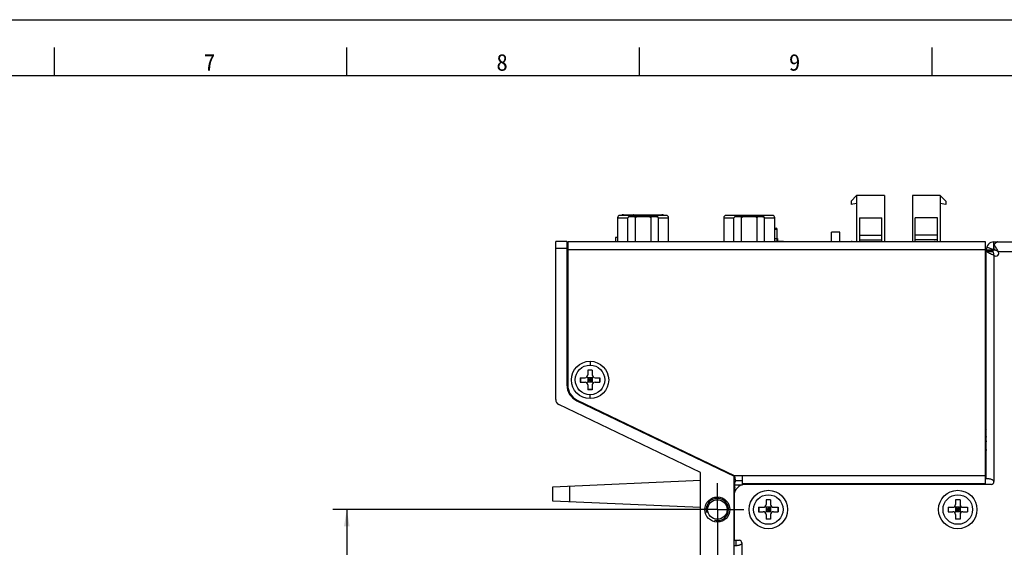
# Model space of a CAD drawing. Header units: millimetres. Extents: x 0 to 1189, y 0 to 841.
# Tile 21 of 33: x 309 to 486, y 746 to 841. Entities that reach past the tile are written whole.
import ezdxf
from ezdxf.enums import TextEntityAlignment as Align

# ---------------------------------------------------------------- set-up
doc = ezdxf.new("R2010")
doc.units = ezdxf.units.MM
doc.header["$LTSCALE"] = 65.395
doc.linetypes.add('CENTER', pattern=[0.6, 0.375, -0.075, 0.075, -0.075])
doc.layers.get('0').update_dxf_attribs({"linetype": 'CONTINUOUS'})
for name, color, linetype in [('00_COMPONENTS', 7, 'CONTINUOUS'), ('20_ALL_FEATURES', 7, 'CONTINUOUS'), ('51__DRAFT_DIMS', 7, 'CONTINUOUS')]:
    doc.layers.add(name, color=color, linetype=linetype)
doc.styles.get("Standard").update_dxf_attribs({"font": 'simfang.ttf'})
doc.styles.add('TEXTSTYLE_2', font='simfang.ttf')
doc.dimstyles.new('DIMSTYLE_1', dxfattribs={"dimtxt": 8, "dimasz": 3, "dimexe": 2.5, "dimexo": 0.5, "dimgap": 2, "dimtad": 1, "dimdsep": 46, "dimtxsty": 'STANDARD', "dimblk": '_FILLED', "dimblk1": '_FILLED', "dimblk2": '_FILLED', "dimcen": 0.09, "dimclrt": 3, "dimazin": 2, "dimtp": 0.5, "dimtm": 0.5, "dimtfac": 1, "dimtofl": 0, "dimtmove": 0, "dimatfit": 3, "dimldrblk": '_FILLED', "dimfxl": 1, "dimtolj": 1, "dimarcsym": 0})

# ---------------------------------------------------------------- blocks, each defined once
blk = doc.blocks.new('_FILLED')
at = {"color": 0, "linetype": 'ByBlock'}
blk.add_solid([(0, 0), (-1, 0.167), (-1, -0.167)], dxfattribs=at)
blk = doc.blocks.new('*D5')
at = {"layer": '51__DRAFT_DIMS', "color": 4}
for p, q in [((433.97, 753.14), (365.47, 753.14)), ((367.97, 753.14), (367.97, 670.64)), ((367.97, 588.14), (367.97, 670.64)), ((430.22, 588.14), (365.47, 588.14))]:
    blk.add_line(p, q, dxfattribs=at)
at = {"layer": '51__DRAFT_DIMS', "color": 4, "xscale": 3, "yscale": 3, "zscale": 3}
for p, rotation in [((367.97, 753.14), 90), ((367.97, 588.14), 270)]:
    blk.add_blockref('_FILLED', p, dxfattribs=dict(at, rotation=rotation))
at = {"layer": '51__DRAFT_DIMS', "color": 3}
blk.add_text('165', height=8, rotation=90, dxfattribs=at).set_placement((365.97, 670.64), align=Align.CENTER)

msp = doc.modelspace()

# ---------------------------------------------------------------- linework, layer by layer
at = {"color": 7}
for p, q in [((0, 841), (1189, 841)), ((315.5, 831), (315.5, 836)), ((368, 831), (368, 836)), ((420.5, 831), (420.5, 836)), ((473, 831), (473, 836)), ((25, 831), (1179, 831)), ((458.473, 808.442), (459.473, 809.442)), ((459.473, 809.442), (459.473, 801.242)), ((464.473, 809.442), (459.473, 809.442)), ((464.473, 809.442), (464.473, 801.242)), ((469.473, 809.442), (469.473, 801.242)), ((474.473, 809.442), (469.473, 809.442)), ((474.473, 809.442), (474.473, 801.142)), ((474.473, 809.442), (475.473, 808.442)), ((458.473, 808.442), (458.473, 807.842)), ((459.473, 808.042), (458.473, 807.842)), ((475.473, 807.842), (474.473, 808.042)), ((475.473, 808.442), (475.473, 807.842)), ((459.973, 805.442), (459.973, 801.242)), ((459.973, 805.442), (463.973, 805.442)), ((463.973, 801.242), (463.973, 805.442)), ((469.973, 801.242), (469.973, 805.442)), ((473.973, 805.442), (469.973, 805.442)), ((473.973, 801.142), (473.973, 805.442)), ((459.973, 802.34), (463.973, 802.34)), ((473.973, 802.34), (469.973, 802.34)), ((405.473, 772.871), (405.473, 801.242)), ((407.473, 801.242), (405.473, 801.242)), ((407.473, 801.242), (407.473, 775.483)), ((407.623, 801.142), (407.623, 775.483)), ((482.573, 801.142), (407.623, 801.142)), ((416.173, 801.942), (416.173, 801.142)), ((416.563, 801.942), (416.173, 801.942)), ((458.473, 801.142), (458.473, 801.242)), ((458.473, 801.242), (473.473, 801.242)), ((459.973, 801.54), (463.973, 801.54)), ((473.973, 801.54), (469.973, 801.54)), ((482.573, 757.642), (482.573, 801.142)), ((407.623, 799.942), (407.473, 799.942)), ((482.723, 796.64), (482.573, 796.64)), ((482.723, 795.642), (482.573, 795.642)), ((482.723, 792.642), (482.573, 792.642)), ((482.573, 780.142), (482.723, 780.142)), ((411.223, 778.142), (411.223, 777.292)), ((412.023, 778.142), (411.223, 778.142)), ((412.023, 778.114), (411.223, 778.114)), ((412.023, 778.142), (412.023, 777.292)), ((409.873, 776.792), (409.873, 775.992)), ((409.873, 776.792), (410.723, 776.792)), ((409.873, 775.992), (410.723, 775.992)), ((409.9, 776.792), (409.9, 775.992)), ((411.076, 775.845), (412.169, 776.938)), ((412.169, 775.845), (411.076, 776.938)), ((411.223, 776.792), (411.223, 775.992)), ((412.023, 776.792), (411.223, 776.792)), ((412.023, 776.392), (411.223, 776.392)), ((412.023, 775.992), (411.223, 775.992)), ((411.623, 776.792), (411.623, 775.992)), ((412.023, 776.792), (412.023, 775.992)), ((412.523, 776.792), (413.373, 776.792)), ((412.523, 775.992), (413.373, 775.992)), ((413.345, 776.792), (413.345, 775.992)), ((413.373, 776.792), (413.373, 775.992)), ((411.223, 775.492), (411.223, 774.642)), ((412.023, 774.669), (411.223, 774.669)), ((412.023, 774.642), (411.223, 774.642)), ((412.023, 775.492), (412.023, 774.642)), ((409.26, 772.643), (437.473, 759.106)), ((409.325, 772.778), (437.507, 759.256)), ((431.473, 759.767), (406.04, 771.969)), ((404.973, 757.241), (431.473, 758.398)), ((431.473, 581.242), (431.473, 759.767)), ((437.473, 581.242), (437.473, 759.256)), ((437.507, 759.256), (439.007, 759.256)), ((439.007, 757.587), (439.007, 759.256)), ((404.973, 754.642), (404.973, 757.241)), ((437.607, 756.362), (437.607, 757.559)), ((437.607, 757.559), (438.904, 757.559)), ((431.473, 753.485), (404.973, 754.642)), ((443.223, 754.892), (443.223, 754.042)), ((444.023, 754.892), (443.223, 754.892)), ((444.023, 754.864), (443.223, 754.864)), ((444.023, 754.892), (444.023, 754.042)), ((477.223, 754.892), (477.223, 754.042)), ((478.023, 754.892), (477.223, 754.892)), ((478.023, 754.864), (477.223, 754.864)), ((478.023, 754.892), (478.023, 754.042)), ((441.873, 753.542), (441.873, 752.742)), ((441.873, 753.542), (442.723, 753.542)), ((441.9, 753.542), (441.9, 752.742)), ((443.076, 752.595), (444.169, 753.688)), ((444.169, 752.595), (443.076, 753.688)), ((443.223, 753.542), (443.223, 752.742)), ((444.023, 753.542), (443.223, 753.542)), ((444.023, 753.142), (443.223, 753.142)), ((443.623, 753.542), (443.623, 752.742)), ((444.023, 753.542), (444.023, 752.742)), ((444.523, 753.542), (445.373, 753.542)), ((445.345, 753.542), (445.345, 752.742)), ((445.373, 753.542), (445.373, 752.742)), ((475.873, 753.542), (475.873, 752.742)), ((475.873, 753.542), (476.723, 753.542)), ((475.9, 753.542), (475.9, 752.742)), ((477.076, 752.595), (478.169, 753.688)), ((478.169, 752.595), (477.076, 753.688)), ((477.223, 753.542), (477.223, 752.742)), ((478.023, 753.542), (477.223, 753.542)), ((478.023, 753.142), (477.223, 753.142)), ((477.623, 753.542), (477.623, 752.742)), ((478.023, 753.542), (478.023, 752.742)), ((478.523, 753.542), (479.373, 753.542)), ((479.345, 753.542), (479.345, 752.742)), ((479.373, 753.542), (479.373, 752.742)), ((441.873, 752.742), (442.723, 752.742)), ((444.023, 752.742), (443.223, 752.742)), ((443.223, 752.242), (443.223, 751.392)), ((444.023, 751.419), (443.223, 751.419)), ((444.023, 751.392), (443.223, 751.392)), ((444.023, 752.242), (444.023, 751.392)), ((444.523, 752.742), (445.373, 752.742)), ((475.873, 752.742), (476.723, 752.742)), ((478.023, 752.742), (477.223, 752.742)), ((477.223, 752.242), (477.223, 751.392)), ((478.023, 751.419), (477.223, 751.419)), ((478.023, 751.392), (477.223, 751.392)), ((478.023, 752.242), (478.023, 751.392)), ((478.523, 752.742), (479.373, 752.742)), ((437.773, 747.642), (437.773, 746.642))]:
    msp.add_line(p, q, dxfattribs=at)
at = {"color": 4}
for p, q in [((407.473, 799.942), (405.473, 799.942)), ((482.573, 799.742), (407.623, 799.742)), ((482.723, 758.642), (482.723, 799.942)), ((482.737, 799.942), (482.723, 799.942)), ((407.623, 797.942), (407.473, 797.942)), ((482.573, 795.492), (482.723, 795.492)), ((482.573, 795.371), (482.723, 795.371)), ((482.573, 792.912), (482.723, 792.912)), ((482.573, 792.792), (482.723, 792.792)), ((482.573, 789.31), (482.642, 789.39)), ((411.623, 779.742), (411.623, 779.042)), ((482.573, 778.942), (482.723, 778.942)), ((411.623, 773.042), (411.623, 773.742)), ((482.723, 763.742), (482.573, 763.742)), ((439.007, 759.256), (482.573, 759.256)), ((407.982, 754.511), (407.982, 757.372)), ((439.007, 757.842), (482.573, 757.842))]:
    msp.add_line(p, q, dxfattribs=at)
at = {"color": 7}
for centre, radius in [((411.623, 776.392), 3.35), ((411.623, 776.392), 2.65), ((434.473, 753.142), 2.25), ((434.473, 753.142), 1.75), ((443.623, 753.142), 2.65), ((477.623, 753.142), 2.65)]:
    msp.add_circle(centre, radius, dxfattribs=at)
for centre, radius, start, end in [((458.673, 801.042), 0.2, 90, 149.85661), ((473.473, 801.042), 0.2, 30.09199, 90), ((482.773, 789.542), 1.4, 261.78582, 267.95292), ((482.773, 789.542), 0.2, 180, 255.52149), ((410.723, 777.292), 0.5, 270, 360), ((410.723, 775.492), 0.5, 0, 90), ((412.523, 777.292), 0.5, 180, 270), ((412.523, 775.492), 0.5, 90, 180), ((410.623, 775.483), 3.15, 180, 244.36796), ((410.623, 775.483), 3, 180, 244.36796), ((406.473, 772.871), 1, 180, 244.36796), ((487.437, 764.556), 5.6, 147.34735, 150.304), ((487.437, 764.556), 5, 160.53422, 166.62671), ((442.723, 754.042), 0.5, 270, 360), ((444.523, 754.042), 0.5, 180, 270), ((476.723, 754.042), 0.5, 270, 360), ((478.523, 754.042), 0.5, 180, 270), ((442.723, 752.242), 0.5, 0, 90), ((444.523, 752.242), 0.5, 90, 180), ((476.723, 752.242), 0.5, 0, 90), ((478.523, 752.242), 0.5, 90, 180)]:
    msp.add_arc(centre, radius, start, end, dxfattribs=at)
at = {"color": 4}
for centre, radius, start, end in [((487.437, 764.556), 4.8, 169.13063, 189.76602), ((434.473, 753.142), 2, 255, 195)]:
    msp.add_arc(centre, radius, start, end, dxfattribs=at)
at = {"layer": '00_COMPONENTS', "color": 7}
for p, q in [((425.323, 805.892), (416.963, 805.892)), ((417.623, 806.02), (424.523, 806.02)), ((444.373, 805.892), (436.013, 805.892)), ((416.563, 805.492), (416.563, 801.142)), ((418.4, 801.142), (418.4, 805.492)), ((418.768, 805.684), (418.765, 805.683)), ((418.768, 805.684), (418.765, 805.683)), ((418.768, 805.692), (423.263, 805.692)), ((419.771, 801.142), (419.771, 805.492)), ((422.514, 805.492), (422.514, 801.142)), ((423.497, 805.692), (423.518, 805.692)), ((423.885, 801.142), (423.885, 805.492)), ((425.723, 801.142), (425.723, 805.492)), ((435.613, 805.492), (435.613, 801.142)), ((437.45, 801.142), (437.45, 805.492)), ((437.818, 805.684), (437.815, 805.683)), ((437.818, 805.684), (437.815, 805.683)), ((437.818, 805.692), (442.313, 805.692)), ((438.821, 801.142), (438.821, 805.492)), ((441.564, 805.492), (441.564, 801.142)), ((442.547, 805.692), (442.568, 805.692)), ((442.935, 801.142), (442.935, 805.492)), ((444.773, 801.142), (444.773, 805.492)), ((444.773, 803.632), (445.023, 803.632)), ((445.223, 801.242), (445.223, 803.432)), ((454.949, 801.79), (454.949, 802.882)), ((456.475, 802.882), (454.949, 802.882)), ((456.473, 801.79), (456.473, 802.882)), ((456.475, 801.142), (456.475, 802.882)), ((425.723, 801.242), (435.613, 801.242)), ((427.053, 801.142), (427.053, 801.242)), ((444.773, 801.742), (445.273, 801.742)), ((446.223, 801.242), (444.773, 801.242)), ((445.273, 801.742), (445.273, 801.242)), ((446.173, 801.242), (446.173, 801.142)), ((446.223, 801.242), (446.223, 801.236)), ((454.949, 801.142), (454.949, 801.79)), ((456.473, 801.142), (456.473, 801.79)), ((458.474, 801.142), (458.474, 801.242)), ((458.672, 801.242), (458.474, 801.242)), ((458.672, 801.242), (473.472, 801.242)), ((484.123, 799.942), (484.123, 801.142)), ((484.123, 801.142), (574.015, 801.142)), ((484.137, 799.795), (484.137, 800.644)), ((482.723, 758.642), (482.723, 799.742)), ((482.723, 799.442), (483.935, 799.442)), ((483.935, 799.811), (482.81, 800.229)), ((483.923, 799.761), (483.943, 799.808)), ((483.923, 799.742), (483.923, 799.442)), ((483.943, 799.808), (483.969, 799.869)), ((484.123, 799.942), (484.137, 799.942)), ((484.137, 799.816), (484.131, 799.814)), ((482.723, 763.742), (482.573, 763.742)), ((439.007, 758.298), (437.733, 758.298)), ((483.062, 758.642), (482.723, 758.642)), ((483.623, 757.642), (439.473, 757.642)), ((437.473, 755.642), (437.473, 747.642)), ((437.473, 747.642), (438.373, 747.642)), ((437.812, 746.642), (437.473, 746.642))]:
    msp.add_line(p, q, dxfattribs=at)
at = {"layer": '00_COMPONENTS', "color": 4}
for p, q in [((416.563, 805.492), (418.4, 805.492)), ((423.885, 805.492), (425.723, 805.492)), ((435.613, 805.492), (437.45, 805.492)), ((442.935, 805.492), (444.773, 805.492)), ((444.773, 803.432), (445.223, 803.432)), ((426.953, 801.242), (426.953, 801.142)), ((482.723, 799.742), (484.262, 799.742)), ((482.723, 799.459), (483.923, 799.459)), ((484.83, 799.442), (575.401, 799.442)), ((484.123, 798.735), (484.123, 758.142)), ((438.873, 747.142), (438.873, 583.549))]:
    msp.add_line(p, q, dxfattribs=at)
at = {"layer": '00_COMPONENTS', "color": 7}
for centre in [(443.623, 753.142), (477.623, 753.142)]:
    msp.add_circle(centre, 3.45, dxfattribs=at)
for centre, radius, start, end in [((416.963, 805.492), 0.4, 90, 180), ((417.623, 805.52), 0.5, 90, 131.9797), ((424.523, 805.52), 0.5, 48.00866, 90), ((425.323, 805.492), 0.4, 0, 90), ((436.013, 805.492), 0.4, 90, 180), ((444.373, 805.492), 0.4, 0, 90), ((418.768, 805.254), 0.437, 90, 147.12292), ((423.518, 805.254), 0.437, 32.87708, 90), ((437.818, 805.254), 0.437, 90, 147.12292), ((442.568, 805.254), 0.437, 32.87708, 90), ((445.023, 803.432), 0.2, 0, 90), ((446.173, 800.992), 0.25, 36.87816, 90), ((446.223, 800.992), 0.25, 36.87816, 90), ((458.672, 801.042), 0.2, 89.9996, 149.88832), ((473.472, 801.042), 0.2, 30.05783, 89.9996), ((484.123, 799.742), 1.4, 90, 180), ((484.123, 799.742), 0.2, 90, 180), ((484.476, 799.088), 0.5, 225, 45), ((483.623, 758.142), 0.5, 270, 360), ((439.473, 755.642), 2, 90, 180), ((440.315, 758.515), 3.07, 202.20812, 208.09906), ((438.373, 747.142), 0.5, 0, 90)]:
    msp.add_arc(centre, radius, start, end, dxfattribs=at)
at = {"layer": '00_COMPONENTS', "color": 4}
for points, knots in [([(419.37, 805.692), (419.367, 805.719), (419.362, 805.759), (419.353, 805.807), (419.345, 805.836), (419.337, 805.86), (419.328, 805.879), (419.317, 805.892), (419.31, 805.892)], [0, 0, 0, 0, 0.3891217, 0.5528727, 0.6927276, 0.8069699, 0.8949362, 1, 1, 1, 1]), ([(419.441, 805.892), (419.438, 805.91), (419.43, 805.942), (419.418, 805.979), (419.407, 806.001), (419.399, 806.013), (419.389, 806.02), (419.383, 806.02)], [0, 0, 0, 0, 0.384251, 0.6775693, 0.7889444, 0.8776001, 1, 1, 1, 1]), ([(423.283, 806.02), (423.289, 806.02), (423.299, 806.013), (423.307, 806.001), (423.318, 805.979), (423.33, 805.942), (423.338, 805.91), (423.341, 805.892)], [0, 0, 0, 0, 0.1224166, 0.2110709, 0.3224428, 0.615746, 1, 1, 1, 1]), ([(423.67, 805.892), (423.674, 805.892), (423.683, 805.887), (423.692, 805.872), (423.702, 805.849), (423.71, 805.819), (423.718, 805.781), (423.728, 805.719), (423.732, 805.669), (423.735, 805.634)], [0, 0, 0, 0, 0.0416627, 0.1036857, 0.1924271, 0.3084424, 0.4501975, 0.6150618, 1, 1, 1, 1]), ([(438.42, 805.692), (438.417, 805.719), (438.412, 805.759), (438.403, 805.807), (438.395, 805.836), (438.387, 805.86), (438.378, 805.879), (438.367, 805.892), (438.36, 805.892)], [0, 0, 0, 0, 0.3891217, 0.5528727, 0.6927276, 0.8069699, 0.8949362, 1, 1, 1, 1]), ([(442.72, 805.892), (442.724, 805.892), (442.733, 805.887), (442.742, 805.872), (442.752, 805.849), (442.76, 805.819), (442.768, 805.781), (442.778, 805.719), (442.782, 805.669), (442.785, 805.634)], [0, 0, 0, 0, 0.0416627, 0.1036857, 0.1924271, 0.3084424, 0.4501975, 0.6150618, 1, 1, 1, 1])]:
    msp.add_open_spline(points, degree=3, knots=knots, dxfattribs=at)
at = {"layer": '00_COMPONENTS', "color": 7}
for points, knots in [([(418.765, 805.683), (418.733, 805.68), (418.668, 805.67), (418.572, 805.64), (418.475, 805.585), (418.423, 805.527), (418.4, 805.492)], [0, 0, 0, 0, 0.226298, 0.4587325, 0.7079405, 1, 1, 1, 1]), ([(419.086, 805.692), (419.006, 805.692), (418.9, 805.694), (418.795, 805.687), (418.768, 805.684)], [0, 0, 0, 0, 0.7496165, 1, 1, 1, 1]), ([(419.771, 805.492), (419.75, 805.524), (419.703, 805.579), (419.615, 805.633), (419.526, 805.665), (419.438, 805.681), (419.35, 805.689), (419.232, 805.693), (419.144, 805.692), (419.086, 805.692)], [0, 0, 0, 0, 0.1544647, 0.2868914, 0.4099793, 0.5292161, 0.6472102, 0.7648503, 1, 1, 1, 1]), ([(421.143, 805.692), (421.026, 805.692), (420.791, 805.694), (420.439, 805.685), (420.091, 805.645), (419.863, 805.563), (419.771, 805.492)], [0, 0, 0, 0, 0.2504906, 0.5009531, 0.7512096, 1, 1, 1, 1]), ([(422.514, 805.492), (422.422, 805.563), (422.194, 805.645), (421.846, 805.685), (421.494, 805.694), (421.26, 805.692), (421.143, 805.692)], [0, 0, 0, 0, 0.248791, 0.4990487, 0.7495101, 1, 1, 1, 1]), ([(423.199, 805.692), (423.141, 805.692), (423.053, 805.693), (422.935, 805.689), (422.847, 805.681), (422.759, 805.665), (422.67, 805.633), (422.582, 805.579), (422.535, 805.524), (422.514, 805.492)], [0, 0, 0, 0, 0.2351515, 0.3527928, 0.4707852, 0.5900159, 0.7131103, 0.8455284, 1, 1, 1, 1]), ([(423.263, 805.692), (423.304, 805.692), (423.385, 805.691), (423.466, 805.688), (423.507, 805.685)], [0, 0, 0, 0, 0.4997765, 1, 1, 1, 1]), ([(423.507, 805.685), (423.54, 805.682), (423.607, 805.673), (423.707, 805.643), (423.807, 805.587), (423.862, 805.528), (423.885, 805.492)], [0, 0, 0, 0, 0.226827, 0.459305, 0.708569, 1, 1, 1, 1]), ([(437.815, 805.683), (437.783, 805.68), (437.718, 805.67), (437.622, 805.64), (437.525, 805.585), (437.473, 805.527), (437.45, 805.492)], [0, 0, 0, 0, 0.226298, 0.4587325, 0.7079405, 1, 1, 1, 1]), ([(438.136, 805.692), (438.056, 805.692), (437.95, 805.694), (437.845, 805.687), (437.818, 805.684)], [0, 0, 0, 0, 0.7496165, 1, 1, 1, 1]), ([(438.821, 805.492), (438.8, 805.524), (438.753, 805.579), (438.665, 805.633), (438.576, 805.665), (438.488, 805.681), (438.4, 805.689), (438.282, 805.693), (438.194, 805.692), (438.136, 805.692)], [0, 0, 0, 0, 0.1544647, 0.2868914, 0.4099793, 0.5292161, 0.6472102, 0.7648503, 1, 1, 1, 1]), ([(440.193, 805.692), (440.076, 805.692), (439.841, 805.694), (439.489, 805.685), (439.141, 805.645), (438.913, 805.563), (438.821, 805.492)], [0, 0, 0, 0, 0.2504906, 0.5009531, 0.7512096, 1, 1, 1, 1]), ([(441.564, 805.492), (441.472, 805.563), (441.244, 805.645), (440.896, 805.685), (440.544, 805.694), (440.31, 805.692), (440.193, 805.692)], [0, 0, 0, 0, 0.248791, 0.4990487, 0.7495101, 1, 1, 1, 1]), ([(442.249, 805.692), (442.191, 805.692), (442.103, 805.693), (441.985, 805.689), (441.897, 805.681), (441.809, 805.665), (441.72, 805.633), (441.632, 805.579), (441.585, 805.524), (441.564, 805.492)], [0, 0, 0, 0, 0.2351515, 0.3527928, 0.4707852, 0.5900159, 0.7131103, 0.8455284, 1, 1, 1, 1]), ([(442.313, 805.692), (442.354, 805.692), (442.435, 805.691), (442.516, 805.688), (442.557, 805.685)], [0, 0, 0, 0, 0.4997765, 1, 1, 1, 1]), ([(442.557, 805.685), (442.59, 805.682), (442.657, 805.673), (442.757, 805.643), (442.857, 805.587), (442.912, 805.528), (442.935, 805.492)], [0, 0, 0, 0, 0.226827, 0.459305, 0.708569, 1, 1, 1, 1]), ([(484.83, 801.142), (484.801, 801.142), (484.742, 801.136), (484.621, 801.101), (484.469, 801.011), (484.297, 800.849), (484.191, 800.717), (484.137, 800.644)], [0, 0, 0, 0, 0.0985632, 0.2005321, 0.4253272, 0.6902964, 1, 1, 1, 1]), ([(484.137, 800.644), (484.198, 800.56), (484.318, 800.379), (484.551, 799.979), (484.716, 799.66), (484.83, 799.442)], [0, 0, 0, 0, 0.2235481, 0.4692225, 1, 1, 1, 1]), ([(484.123, 798.735), (483.983, 798.793), (483.714, 798.905), (483.391, 799.051), (483.163, 799.172), (483.021, 799.259), (482.903, 799.346), (482.837, 799.41), (482.81, 799.442)], [0, 0, 0, 0, 0.3028858, 0.5824112, 0.706976, 0.8187302, 0.9164701, 1, 1, 1, 1]), ([(484.131, 799.814), (484.113, 799.808), (484.044, 799.786), (483.974, 799.762), (483.922, 799.744)], [0, 0, 0, 0, 0.2492411, 1, 1, 1, 1]), ([(483.935, 799.442), (483.949, 799.322), (484.003, 799.083), (484.082, 798.852), (484.123, 798.735)], [0, 0, 0, 0, 0.4928646, 1, 1, 1, 1]), ([(484.83, 799.442), (484.715, 799.507), (484.489, 799.635), (484.255, 799.748), (484.137, 799.795)], [0, 0, 0, 0, 0.5085045, 1, 1, 1, 1]), ([(437.733, 758.298), (437.674, 758.207), (437.581, 758.015), (437.516, 757.708), (437.521, 757.4), (437.57, 757.201), (437.606, 757.105)], [0, 0, 0, 0, 0.262048, 0.5088869, 0.7517442, 1, 1, 1, 1]), ([(437.543, 759.256), (437.565, 759.013), (437.618, 758.689), (437.708, 758.376), (437.733, 758.298)], [0, 0, 0, 0, 0.7498289, 1, 1, 1, 1]), ([(484.123, 758.142), (484.123, 758.164), (484.114, 758.214), (484.072, 758.292), (483.988, 758.379), (483.85, 758.466), (483.665, 758.542), (483.457, 758.598), (483.254, 758.632), (483.123, 758.642), (483.062, 758.642)], [0, 0, 0, 0, 0.0541647, 0.119115, 0.2091708, 0.3397476, 0.5076017, 0.6862008, 0.8541063, 1, 1, 1, 1]), ([(438.873, 747.142), (438.873, 747.119), (438.864, 747.069), (438.822, 746.991), (438.738, 746.905), (438.6, 746.818), (438.415, 746.742), (438.207, 746.685), (438.004, 746.651), (437.873, 746.642), (437.812, 746.642)], [0, 0, 0, 0, 0.0541647, 0.119115, 0.2091708, 0.3397476, 0.5076017, 0.6862008, 0.8541063, 1, 1, 1, 1])]:
    msp.add_open_spline(points, degree=3, knots=knots, dxfattribs=at)
at = {"layer": '20_ALL_FEATURES', "color": 1, "linetype": 'CENTER'}
for q in [(434.473, 757.892), (429.723, 753.142), (434.473, 591.349), (439.223, 753.142)]:
    msp.add_line((434.473, 753.142), q, dxfattribs=at)

# ---------------------------------------------------------------- texts
at = {"color": 3, "style": 'TEXTSTYLE_2'}
for s, p in [('7', (342.319, 831.847)), ('8', (394.819, 831.847)), ('9', (447.319, 831.847))]:
    msp.add_text(s, height=3, dxfattribs=at).set_placement(p)

# ---------------------------------------------------------------- dimensions: what is measured, and where the dimension line sits
at = {"layer": '51__DRAFT_DIMS', "color": 4}
dim = msp.add_linear_dim(base=(367.973, 588.142), p1=(434.473, 753.142), p2=(430.722, 588.142), angle=270, dimstyle='DIMSTYLE_1', dxfattribs=at)
dim.commit()
dim.dimension.update_dxf_attribs({"geometry": '*D5', "text_midpoint": (367.973, 670.86), "dimtype": 160})

doc.saveas('drawing.dxf')
